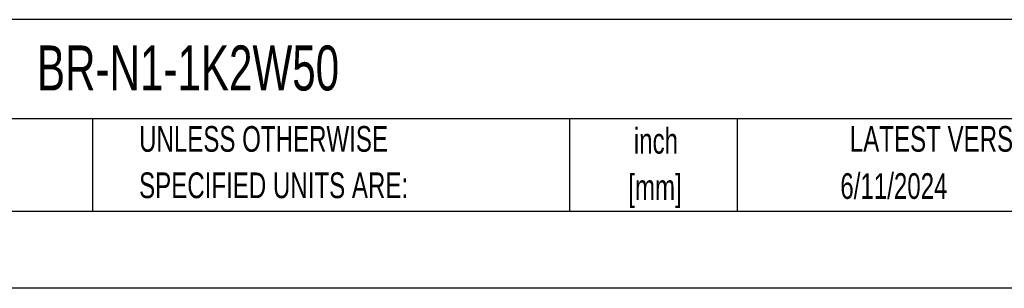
# Model space of a CAD drawing. Header units: inches. Extents: x 0 to 55, y 0 to 42.5.
# Tile 2 of 6: x 31.1 to 47, y 0 to 4.4. Entities that reach past the tile are written whole.
import ezdxf

# ---------------------------------------------------------------- set-up
doc = ezdxf.new("R2010")
doc.units = ezdxf.units.IN
doc.header["$LTSCALE"] = 5
doc.header["$MEASUREMENT"] = 0
doc.linetypes.add('CENTERX2', pattern=[0.8, 0.5, -0.1, 0.1, -0.1])
doc.layers.add('TEXT', color=140, linetype='Continuous', lineweight=25)
doc.styles.add('SLDTEXTSTYLE0', font='TXT', dxfattribs={"width": 0.7})

# ---------------------------------------------------------------- blocks, each defined once
blk = doc.blocks.new('SW_NOTE_0_1')
at = {"layer": 'TEXT', "color": 0, "linetype": 'CENTERX2', "lineweight": 18, "char_height": 0.4167, "attachment_point": 2, "style": 'SLDTEXTSTYLE0'}
for s, insert in [('inch', (0.625, 0.537)), ('[mm]', (0.611, -0.215))]:
    blk.add_mtext(s, dxfattribs=dict(at, insert=insert))
blk = doc.blocks.new('SW_NOTE_0_2')
at = {"layer": 'TEXT', "color": 0, "linetype": 'CENTERX2', "lineweight": 18, "char_height": 0.41667, "attachment_point": 1, "style": 'SLDTEXTSTYLE0'}
for s, insert in [('UNLESS OTHERWISE', (0, 0.537)), ('SPECIFIED UNITS ARE:', (0, -0.215))]:
    blk.add_mtext(s, dxfattribs=dict(at, insert=insert))

msp = doc.modelspace()

# ---------------------------------------------------------------- linework, layer by layer
at = {"color": 7, "linetype": 'Continuous'}
msp.add_line((55, 0.001), (0, 0.001), dxfattribs=at)
at = {"layer": 'TEXT'}
for p, q in [((53.75, 4.356), (1.25, 4.356)), ((53.75, 2.75), (1.25, 2.75)), ((32.24, 2.75), (32.24, 1.25)), ((39.965, 2.75), (39.965, 1.25)), ((42.68, 2.75), (42.68, 1.25)), ((1.25, 1.25), (53.75, 1.25))]:
    msp.add_line(p, q, dxfattribs=at)

# ---------------------------------------------------------------- block references
at = {"layer": 'TEXT', "linetype": 'CENTERX2', "lineweight": 18}
for name, p in [('SW_NOTE_0_2', (32.994, 2.094)), ('SW_NOTE_0_1', (40.738, 2.062))]:
    msp.add_blockref(name, p, dxfattribs=at)

# ---------------------------------------------------------------- texts
at = {"layer": 'TEXT', "linetype": 'CENTERX2', "lineweight": 18, "style": 'SLDTEXTSTYLE0'}
for s, insert, char_height, attachment_point in [('BR-N1-1K2W50', (31.34, 3.937), 0.72917, 1), ('LATEST VERSION', (46.172, 2.631), 0.41667, 2), ('6/11/2024', (45.217, 1.867), 0.4167, 2)]:
    msp.add_mtext(s, dxfattribs=dict(at, insert=insert, char_height=char_height, attachment_point=attachment_point))

doc.saveas('drawing.dxf')
